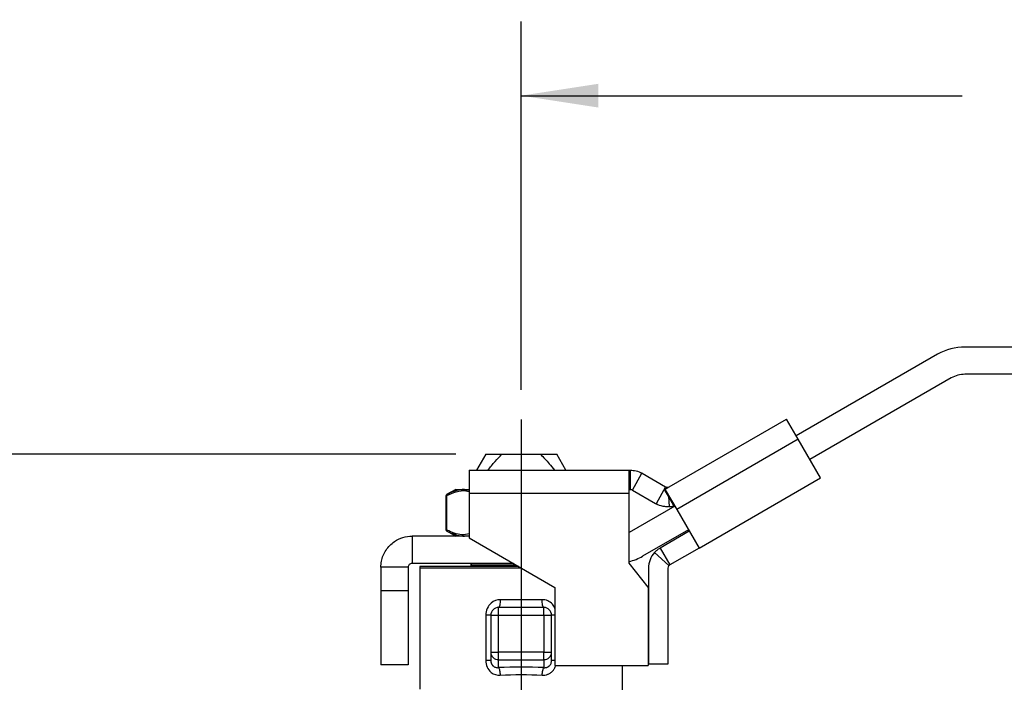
# Model space of a CAD drawing. Header units: inches. Extents: x 0.7 to 32.2, y 0.7 to 24.8.
# Tile 4 of 11: x 7 to 11.9, y 10.5 to 13.9. Entities that reach past the tile are written whole.
import ezdxf

# ---------------------------------------------------------------- set-up
doc = ezdxf.new("R2010")
doc.units = ezdxf.units.IN
doc.header["$LTSCALE"] = 3
doc.header["$MEASUREMENT"] = 0
doc.linetypes.add('SLD-Center', pattern=[0.75, 0.6, -0.05, 0.05, -0.05])
doc.linetypes.add('SLD-Solid', pattern=[0])
doc.layers.add('CENTER', color=40, linetype='SLD-Center')
doc.layers.add('DIMENSIONS', color=140, linetype='SLD-Solid', lineweight=25)
doc.styles.add('SLDTEXTSTYLE0', font='TXT', dxfattribs={"width": 0.7})
doc.dimstyles.new('SLDDIMSTYLE0', dxfattribs={"dimtxt": 0.254883, "dimasz": 0.39, "dimexe": 0, "dimexo": 0.0625, "dimgap": 0.063721, "dimtad": 0, "dimtih": 1, "dimtoh": 1, "dimrnd": 1e-09, "dimzin": 12, "dimdsep": 46, "dimtxsty": 'SLDTEXTSTYLE0', "dimsah": 1, "dimcen": 0.09, "dimadec": 0, "dimazin": 3, "dimtfac": 1, "dimtofl": 0, "dimtmove": 0, "dimatfit": 3, "dimfxl": 0, "dimfrac": 2, "dimtolj": 1, "dimtzin": 12, "dimarcsym": 0})

# ---------------------------------------------------------------- blocks, each defined once
blk = doc.blocks.new('_D_1')
at = {"layer": 'DIMENSIONS'}
for p, q in [((9.1667, 11.6896), (5.541, 11.6896)), ((5.916, 11.6896), (5.916, 9.8555)), ((5.4312, 9.3933), (5.3457, 9.3933)), ((5.3457, 9.3933), (5.3457, 8.9882)), ((6.4007, 9.3933), (6.4863, 9.3933)), ((6.4863, 9.3933), (6.4863, 8.9882)), ((5.3457, 8.9882), (5.4312, 8.9882)), ((6.4863, 8.9882), (6.4007, 8.9882)), ((5.916, 7.0971), (5.916, 8.9312)), ((8.1414, 7.0971), (5.541, 7.0971))]:
    blk.add_line(p, q, dxfattribs=at)
for points in [[(5.916, 11.6896), (5.856, 11.2996), (5.976, 11.2996)], [(5.916, 7.0971), (5.976, 7.4871), (5.856, 7.4871)]]:
    blk.add_solid(points, dxfattribs=at)
at = {"layer": 'DIMENSIONS', "char_height": 0.25, "attachment_point": 1, "style": 'SLDTEXTSTYLE0'}
for s, insert in [('4.59', (5.5373, 9.7727)), ('116.7', (5.4312, 9.3105))]:
    blk.add_mtext(s, dxfattribs=dict(at, insert=insert))
blk = doc.blocks.new('_D_4')
at = {"layer": 'DIMENSIONS'}
for p, q in [((9.4961, 12.0158), (9.4961, 13.8762)), ((15.6495, 12.3717), (15.6495, 13.8762)), ((9.4961, 13.5012), (11.7235, 13.5012)), ((12.0688, 13.5012), (11.9832, 13.5012)), ((11.9832, 13.5012), (11.9832, 13.0961)), ((13.0382, 13.5012), (13.1238, 13.5012)), ((13.1238, 13.5012), (13.1238, 13.0961)), ((15.6495, 13.5012), (13.3836, 13.5012)), ((11.9832, 13.0961), (12.0688, 13.0961)), ((13.1238, 13.0961), (13.0382, 13.0961))]:
    blk.add_line(p, q, dxfattribs=at)
for points in [[(9.4961, 13.5012), (9.8861, 13.4412), (9.8861, 13.5612)], [(15.6495, 13.5012), (15.2595, 13.5612), (15.2595, 13.4412)]]:
    blk.add_solid(points, dxfattribs=at)
at = {"layer": 'DIMENSIONS', "char_height": 0.25, "attachment_point": 1, "style": 'SLDTEXTSTYLE0'}
for s, insert in [('6.15', (12.1748, 13.8806)), ('156.3', (12.0688, 13.4184))]:
    blk.add_mtext(s, dxfattribs=dict(at, insert=insert))

msp = doc.modelspace()

# ---------------------------------------------------------------- linework, layer by layer
for p, q in [((11.5994, 12.1946), (10.8853, 11.7823)), ((11.994, 12.2316), (11.7372, 12.2316)), ((11.994, 12.0938), (11.7372, 12.0938)), ((11.6683, 12.0753), (10.9542, 11.663)), ((10.2441, 11.5258), (10.8361, 11.8676)), ((10.8951, 11.7653), (10.8361, 11.8676)), ((10.8951, 11.7653), (10.2814, 11.411)), ((11.0078, 11.5701), (10.8951, 11.7653)), ((9.3167, 11.6896), (9.2704, 11.6094)), ((9.3167, 11.6896), (9.3986, 11.6896)), ((9.3986, 11.6896), (9.5936, 11.6896)), ((9.5936, 11.6896), (9.6755, 11.6896)), ((9.7218, 11.6094), (9.6755, 11.6896)), ((9.2337, 11.6094), (10.0408, 11.6094)), ((9.2337, 11.6094), (9.2337, 11.4913)), ((10.0408, 11.4913), (10.0408, 11.6094)), ((10.0408, 11.6094), (10.048, 11.6094)), ((10.048, 11.511), (10.048, 11.6094)), ((10.0576, 11.5085), (10.1058, 11.5943)), ((10.107, 11.5936), (10.2244, 11.5258)), ((10.3941, 11.2158), (11.0078, 11.5701)), ((9.1654, 11.5124), (9.1195, 11.486)), ((9.1654, 11.5124), (9.2097, 11.5124)), ((9.2097, 11.5124), (9.2337, 11.5124)), ((9.2337, 11.5089), (9.2097, 11.5124)), ((9.2337, 11.4913), (9.2337, 11.2672)), ((10.0408, 11.4913), (9.2337, 11.4913)), ((10.0408, 11.511), (10.048, 11.511)), ((10.0408, 11.1398), (10.0408, 11.4913)), ((10.0578, 11.5083), (10.1752, 11.4406)), ((10.2248, 11.5256), (10.1776, 11.4392)), ((10.2201, 11.512), (10.2361, 11.5212)), ((10.2397, 11.478), (10.2201, 11.512)), ((10.2238, 11.5107), (10.2814, 11.411)), ((10.2359, 11.5232), (10.2361, 11.5212)), ((10.2361, 11.5212), (10.2441, 11.5258)), ((9.1158, 11.4819), (9.1158, 11.3068)), ((9.121, 11.3072), (9.121, 11.4815)), ((10.2677, 11.4296), (10.2397, 11.478)), ((10.2397, 11.478), (10.2442, 11.4252)), ((10.2716, 11.428), (10.0408, 11.2948)), ((10.267, 11.4294), (10.2687, 11.4264)), ((10.2693, 11.4267), (10.2677, 11.4296)), ((10.2814, 11.411), (10.3941, 11.2158)), ((9.1195, 11.3027), (9.1654, 11.2762)), ((10.3405, 11.3087), (10.1095, 11.1753)), ((10.3449, 11.3011), (10.1978, 11.2162)), ((8.9449, 11.2762), (8.9449, 11.1384)), ((9.2337, 11.2762), (8.9449, 11.2762)), ((9.2097, 11.2762), (9.2337, 11.2796)), ((9.2337, 11.2672), (9.6668, 11.0171)), ((10.2424, 11.1272), (10.1699, 11.1937)), ((10.1978, 11.2162), (10.247, 11.1309)), ((10.3941, 11.2158), (10.247, 11.1309)), ((10.138, 11.0187), (10.0408, 11.1398)), ((8.9252, 11.1187), (8.7874, 11.1187)), ((8.7874, 11.1187), (8.7874, 11.0006)), ((8.9252, 11.1187), (8.9252, 11.0006)), ((9.4568, 11.1384), (8.9449, 11.1384)), ((8.9843, 11.1158), (8.9843, 10.5026)), ((8.9843, 11.1158), (9.4959, 11.1158)), ((9.4841, 11.1227), (8.9847, 11.1227)), ((9.2412, 11.1305), (9.2412, 11.1227)), ((9.2412, 11.1305), (9.4704, 11.1305)), ((10.1388, 11.1139), (10.1388, 10.6292)), ((10.2372, 11.1139), (10.2372, 10.6292)), ((8.7874, 11.0006), (8.7874, 10.6266)), ((8.9252, 11.0006), (8.7874, 11.0006)), ((8.9252, 11.0006), (8.9252, 10.6266)), ((9.6668, 11.0171), (9.6668, 10.6234)), ((10.138, 11.0187), (10.138, 10.6234)), ((9.6021, 10.9553), (9.3901, 10.9553)), ((9.3819, 10.8766), (9.3819, 10.916)), ((9.6103, 10.916), (9.3819, 10.916)), ((9.6103, 10.8766), (9.6103, 10.916)), ((9.317, 10.8766), (9.317, 10.6493)), ((9.3426, 10.8766), (9.3819, 10.8766)), ((9.3426, 10.8766), (9.3426, 10.6903)), ((9.3819, 10.8766), (9.6103, 10.8766)), ((9.3819, 10.6903), (9.3819, 10.8766)), ((9.6103, 10.8766), (9.6496, 10.8766)), ((9.6103, 10.8766), (9.6103, 10.6903)), ((9.6496, 10.6903), (9.6496, 10.8766)), ((9.3426, 10.6903), (9.3819, 10.6903)), ((9.3426, 10.6903), (9.3426, 10.6493)), ((9.3819, 10.6522), (9.3819, 10.6903)), ((9.6103, 10.6903), (9.3819, 10.6903)), ((9.3819, 10.6522), (9.6103, 10.6522)), ((9.3819, 10.6119), (9.3819, 10.6522)), ((9.6103, 10.6903), (9.6496, 10.6903)), ((9.6103, 10.6522), (9.6103, 10.6903)), ((9.6103, 10.6522), (9.6103, 10.6119)), ((9.6496, 10.6493), (9.6496, 10.6903)), ((8.9252, 10.6266), (8.7874, 10.6266)), ((9.6668, 10.6234), (10.138, 10.6234)), ((10.0079, 10.4549), (10.0079, 10.6234)), ((10.2372, 10.6292), (10.1388, 10.6292))]:
    msp.add_line(p, q)
for centre, radius, start, end in [((11.7372, 11.956), 0.2756, 90, 120), ((11.7372, 11.956), 0.1378, 90, 120), ((10.048, 11.4913), 0.1181, 60, 60.6761), ((10.048, 11.4913), 0.0197, 60, 60.6761), ((10.2343, 11.5428), 0.0197, 240, 241.3521), ((10.2343, 11.5428), 0.0197, 274.8072, 300), ((10.2343, 11.5428), 0.1181, 240, 241.3521), ((10.2343, 11.5428), 0.1181, 274.8072, 286.4376), ((10.2569, 11.1139), 0.1181, 137.4665, 180), ((9.9717, 11.414), 0.2756, 284.5235, 300), ((9.0433, 11.1158), 0.0591, 173.36, 180), ((9.249, 11.1305), 0.00787, 90, 180), ((10.2569, 11.1139), 0.0197, 137.4665, 180), ((9.3819, 10.8766), 0.0394, 90, 180), ((9.6103, 10.8766), 0.0394, 0, 90), ((9.3813, 10.691), 0.0387, 181.0102, 270.9758), ((9.6109, 10.691), 0.0387, 269.0242, 358.9898)]:
    msp.add_arc(centre, radius, start, end)
msp.add_ellipse((9.4961, 10.4674), major_axis=(0.5512, 0), ratio=0.267949, start_param=1.362143, end_param=1.77945)
for points, knots in [([(9.3287, 11.6094), (9.3403, 11.6244), (9.3619, 11.6526), (9.3869, 11.6778), (9.3986, 11.6896)], [0, 0, 0, 0, 0.532784, 1, 1, 1, 1]), ([(9.5936, 11.6896), (9.6088, 11.6741), (9.6337, 11.6486), (9.6553, 11.6204), (9.6637, 11.6094)], [0, 0, 0, 0, 0.61098, 1, 1, 1, 1]), ([(10.048, 11.6094), (10.0522, 11.6094), (10.0569, 11.6092), (10.0666, 11.608), (10.0716, 11.6071), (10.0865, 11.6034), (10.0965, 11.5995), (10.1058, 11.5943)], [0, 0, 0, 0, 0.25, 0.25, 0.5, 0.5, 1, 1, 1, 1]), ([(9.1239, 11.4883), (9.1227, 11.4877), (9.1203, 11.4864), (9.1199, 11.4862), (9.1197, 11.4861)], [0, 0, 0, 0, 0.500393, 1, 1, 1, 1]), ([(9.1239, 11.4883), (9.1227, 11.4876), (9.1211, 11.4855), (9.1209, 11.4827), (9.121, 11.4815)], [0, 0, 0, 0, 0.571429, 1, 1, 1, 1]), ([(9.121, 11.4815), (9.1368, 11.4886), (9.1682, 11.5028), (9.2064, 11.5083), (9.228, 11.5031), (9.2337, 11.5018)], [0, 0, 0, 0, 0.424846, 0.848845, 1, 1, 1, 1]), ([(10.0576, 11.5085), (10.0561, 11.5093), (10.0547, 11.5098), (10.0525, 11.5105), (10.0517, 11.5106), (10.0496, 11.511), (10.0487, 11.511), (10.048, 11.511)], [0, 0, 0, 0, 0.25, 0.25, 0.5, 0.5, 1, 1, 1, 1]), ([(10.2201, 11.512), (10.2202, 11.512), (10.2203, 11.512), (10.2204, 11.5121), (10.2206, 11.5122), (10.2207, 11.5122), (10.2209, 11.5123), (10.221, 11.5123), (10.2211, 11.5124), (10.2213, 11.5124), (10.2214, 11.5124), (10.2215, 11.5124), (10.2217, 11.5124), (10.2218, 11.5124), (10.2219, 11.5124), (10.2221, 11.5123), (10.2222, 11.5123), (10.2223, 11.5122), (10.2225, 11.5122), (10.2226, 11.5121), (10.2227, 11.512), (10.2228, 11.5119), (10.2229, 11.5118), (10.223, 11.5117), (10.2232, 11.5116), (10.2233, 11.5115), (10.2234, 11.5114), (10.2235, 11.5112), (10.2236, 11.5111), (10.2237, 11.5109), (10.2238, 11.5108), (10.2238, 11.5107)], [0, 0, 0, 0, 0.0043847, 0.0087836, 0.0131962, 0.0176219, 0.0220602, 0.0265103, 0.0309717, 0.0354438, 0.0399261, 0.044418, 0.0489188, 0.053428, 0.057945, 0.0624693, 0.0670004, 0.0715376, 0.0760805, 0.0806284, 0.085181, 0.0897377, 0.094298, 0.0988615, 0.1034277, 0.1079962, 0.1125665, 0.1171383, 0.1217112, 0.1262848, 0.1308588, 0.1308588, 0.1308588, 0.1308588]), ([(10.2248, 11.5256), (10.2259, 11.525), (10.227, 11.5245), (10.2287, 11.5239), (10.2294, 11.5238), (10.2313, 11.5233), (10.2322, 11.5233), (10.2345, 11.5231), (10.2353, 11.5232), (10.2359, 11.5232)], [0, 0, 0, 0, 0.125, 0.125, 0.25, 0.25, 0.5, 0.5, 1, 1, 1, 1]), ([(9.1158, 11.4792), (9.1158, 11.4792), (9.1153, 11.479), (9.1168, 11.4797), (9.1196, 11.4809), (9.121, 11.4815)], [0, 0, 0, 0, 0.0027829, 0.494823, 1, 1, 1, 1]), ([(9.1197, 11.4861), (9.1191, 11.4857), (9.118, 11.4849), (9.1168, 11.4832), (9.1159, 11.4813), (9.1158, 11.4799), (9.1158, 11.4792)], [0, 0, 0, 0, 0.249982, 0.499947, 0.749863, 1, 1, 1, 1]), ([(10.2442, 11.4252), (10.2404, 11.4248), (10.2353, 11.4246), (10.2245, 11.425), (10.2186, 11.4256), (10.2008, 11.4289), (10.1888, 11.4331), (10.1776, 11.4392)], [0, 0, 0, 0, 0.25, 0.25, 0.5, 0.5, 1, 1, 1, 1]), ([(9.1158, 11.3094), (9.1158, 11.3087), (9.1159, 11.3073), (9.1168, 11.3054), (9.118, 11.3037), (9.1191, 11.303), (9.1197, 11.3026)], [0, 0, 0, 0, 0.250137, 0.500053, 0.750018, 1, 1, 1, 1]), ([(9.121, 11.3072), (9.1195, 11.3078), (9.1165, 11.3091), (9.116, 11.3093), (9.1158, 11.3094)], [0, 0, 0, 0, 0.5088349, 1, 1, 1, 1]), ([(9.1197, 11.3026), (9.1197, 11.3026), (9.1193, 11.3028), (9.1206, 11.3021), (9.1228, 11.3009), (9.1239, 11.3003)], [0, 0, 0, 0, 0.001714, 0.501252, 1, 1, 1, 1]), ([(9.1239, 11.3003), (9.1227, 11.301), (9.1211, 11.3031), (9.1209, 11.3059), (9.121, 11.3072)], [0, 0, 0, 0, 0.571429, 1, 1, 1, 1]), ([(9.2337, 11.2872), (9.2211, 11.2851), (9.1959, 11.2809), (9.158, 11.2895), (9.1334, 11.3013), (9.121, 11.3072)], [0, 0, 0, 0, 0.332482, 0.665975, 1, 1, 1, 1]), ([(9.1239, 11.3003), (9.1263, 11.2991), (9.1309, 11.2967), (9.138, 11.2933), (9.145, 11.2902), (9.153, 11.287), (9.1649, 11.2828), (9.1786, 11.2792), (9.1945, 11.2766), (9.2042, 11.2764), (9.2097, 11.2762)], [0, 0, 0, 0, 0.083837, 0.167465, 0.250844, 0.33394, 0.451334, 0.667189, 0.811775, 1, 1, 1, 1]), ([(8.7874, 11.1187), (8.7874, 11.129), (8.7884, 11.1392), (8.7944, 11.1693), (8.8022, 11.1885), (8.8249, 11.2227), (8.8394, 11.2374), (8.8694, 11.2578), (8.8836, 11.2646), (8.9136, 11.2739), (8.9292, 11.2762), (8.9449, 11.2762)], [0, 0, 0, 0, 0.0780063, 0.0780063, 0.2343114, 0.2343114, 0.3906085, 0.3906085, 0.5102459, 0.5102459, 0.6298829, 0.6298829, 0.6298829, 0.6298829]), ([(10.1699, 11.1937), (10.1739, 11.1982), (10.1783, 11.2023), (10.1877, 11.2098), (10.1926, 11.2132), (10.1978, 11.2162)], [0, 0, 0, 0, 0.0549277, 0.0549277, 0.1098554, 0.1098554, 0.1098554, 0.1098554]), ([(8.9449, 11.1384), (8.9423, 11.1384), (8.9398, 11.1379), (8.935, 11.1359), (8.9328, 11.1345), (8.9292, 11.1308), (8.9277, 11.1286), (8.9257, 11.1239), (8.9252, 11.1213), (8.9252, 11.1187)], [0, 0, 0, 0, 0.01985695, 0.01985695, 0.03970369, 0.03970369, 0.05955043, 0.05955043, 0.07942108, 0.07942108, 0.07942108, 0.07942108]), ([(10.247, 11.1309), (10.2462, 11.1304), (10.2453, 11.1299), (10.2438, 11.1286), (10.2431, 11.1279), (10.2424, 11.1272)], [0, 0, 0, 0, 0.0313397, 0.0313397, 0.0626794, 0.0626794, 0.0626794, 0.0626794]), ([(9.3901, 10.9553), (9.3738, 10.9553), (9.347, 10.9452), (9.3222, 10.9126), (9.317, 10.8885), (9.317, 10.8766)], [0, 0, 0, 0, 0.1366125, 0.2276875, 0.3187625, 0.3187625, 0.3187625, 0.3187625]), ([(9.3901, 10.9553), (9.3901, 10.945), (9.3892, 10.9348), (9.3862, 10.9202), (9.3841, 10.916), (9.3819, 10.916)], [0, 0, 0, 0, 0.5, 0.5, 1, 1, 1, 1]), ([(9.6103, 10.916), (9.6081, 10.916), (9.606, 10.9202), (9.603, 10.9348), (9.6021, 10.945), (9.6021, 10.9553)], [0, 0, 0, 0, 0.5, 0.5, 1, 1, 1, 1]), ([(9.6668, 10.9114), (9.6629, 10.9189), (9.6543, 10.9351), (9.6346, 10.9482), (9.6164, 10.9545), (9.6069, 10.955), (9.6021, 10.9553)], [0, 0, 0, 0, 0.300788, 0.653493, 0.82846, 1, 1, 1, 1]), ([(9.3426, 10.8766), (9.3426, 10.8766), (9.3401, 10.8766), (9.331, 10.8766), (9.3244, 10.8766), (9.317, 10.8766)], [0, 0, 0, 0, 0.5, 0.5, 1, 1, 1, 1]), ([(9.6668, 10.8766), (9.6661, 10.8766), (9.662, 10.8766), (9.6563, 10.8766), (9.6507, 10.8766), (9.65, 10.8766), (9.6496, 10.8766)], [0, 0, 0, 0, 0.059182, 0.372788, 0.686394, 1, 1, 1, 1]), ([(9.317, 10.6493), (9.317, 10.6374), (9.3217, 10.6136), (9.3465, 10.5812), (9.374, 10.5729), (9.3901, 10.5739)], [0, 0, 0, 0, 0.0902698, 0.1805396, 0.3159443, 0.3159443, 0.3159443, 0.3159443]), ([(9.317, 10.6493), (9.3244, 10.6493), (9.331, 10.6493), (9.3401, 10.6493), (9.3426, 10.6493), (9.3426, 10.6493)], [0, 0, 0, 0, 0.5, 0.5, 1, 1, 1, 1]), ([(9.3426, 10.6493), (9.3426, 10.6481), (9.3426, 10.6456), (9.3431, 10.642), (9.3438, 10.6385), (9.3448, 10.6351), (9.3461, 10.6318), (9.3477, 10.6287), (9.3496, 10.6258), (9.3517, 10.6231), (9.3533, 10.6215), (9.3557, 10.6192), (9.3593, 10.6164), (9.3657, 10.6134), (9.3735, 10.6115), (9.379, 10.6118), (9.3819, 10.6119)], [0, 0, 0, 0, 0.058276, 0.115278, 0.171222, 0.226331, 0.280843, 0.335, 0.389051, 0.443247, 0.497835, 0.497961, 0.602566, 0.720567, 0.852839, 1, 1, 1, 1]), ([(9.6103, 10.6119), (9.6116, 10.6118), (9.6142, 10.6116), (9.618, 10.6118), (9.6216, 10.6123), (9.625, 10.6131), (9.6281, 10.6143), (9.631, 10.6156), (9.6336, 10.6171), (9.6359, 10.6188), (9.6374, 10.62), (9.6399, 10.6224), (9.6433, 10.6264), (9.647, 10.6334), (9.6493, 10.6412), (9.6495, 10.6466), (9.6496, 10.6493)], [0, 0, 0, 0, 0.067633, 0.132164, 0.193636, 0.252095, 0.307597, 0.360207, 0.41, 0.457067, 0.501513, 0.502946, 0.625814, 0.747788, 0.871634, 1, 1, 1, 1]), ([(9.6496, 10.6493), (9.65, 10.6493), (9.6507, 10.6493), (9.6563, 10.6493), (9.662, 10.6493), (9.6661, 10.6493), (9.6668, 10.6493)], [0, 0, 0, 0, 0.313606, 0.627212, 0.940818, 1, 1, 1, 1]), ([(9.6021, 10.5739), (9.6068, 10.5739), (9.6163, 10.5739), (9.6301, 10.5778), (9.6428, 10.5842), (9.6542, 10.5934), (9.663, 10.6051), (9.6692, 10.6153), (9.6702, 10.6219), (9.6704, 10.6234)], [0, 0, 0, 0, 0.153794, 0.30991, 0.468051, 0.624826, 0.784843, 0.949979, 1, 1, 1, 1])]:
    msp.add_open_spline(points, degree=3, knots=knots)
for points in [[(9.2097, 11.5124), (9.1806, 11.5122), (9.1517, 11.5031), (9.1239, 11.4883)], [(9.3819, 10.6119), (9.3838, 10.6098), (9.3875, 10.5997), (9.3896, 10.5825), (9.3901, 10.5739)], [(9.6021, 10.5739), (9.6026, 10.5825), (9.6047, 10.5997), (9.6084, 10.6098), (9.6103, 10.6119)], [(9.3901, 10.5739), (9.4597, 10.5782), (9.5325, 10.5782), (9.6021, 10.5739)]]:
    msp.add_open_spline(points, degree=3)
at = {"layer": 'CENTER'}
msp.add_line((9.4961, 11.8658), (9.4961, 9.7287), dxfattribs=at)

# ---------------------------------------------------------------- dimensions: what is measured, and where the dimension line sits
at = {"layer": 'DIMENSIONS'}
for base, p1, p2, angle, picture, middle in [((15.6495, 13.5012), (9.4961, 11.8658), (15.6495, 12.2217), 0, '_D_4', (12.5535, 13.5012)), ((5.916, 11.6896), (8.2914, 7.0971), (9.3167, 11.6896), 90, '_D_1', (5.916, 9.3933))]:
    dim = msp.add_linear_dim(base=base, p1=p1, p2=p2, angle=angle, dimstyle='SLDDIMSTYLE0', dxfattribs=at)
    dim.commit()
    dim.dimension.update_dxf_attribs({"geometry": picture, "text_midpoint": middle, "dimtype": 160})

doc.saveas('drawing.dxf')
